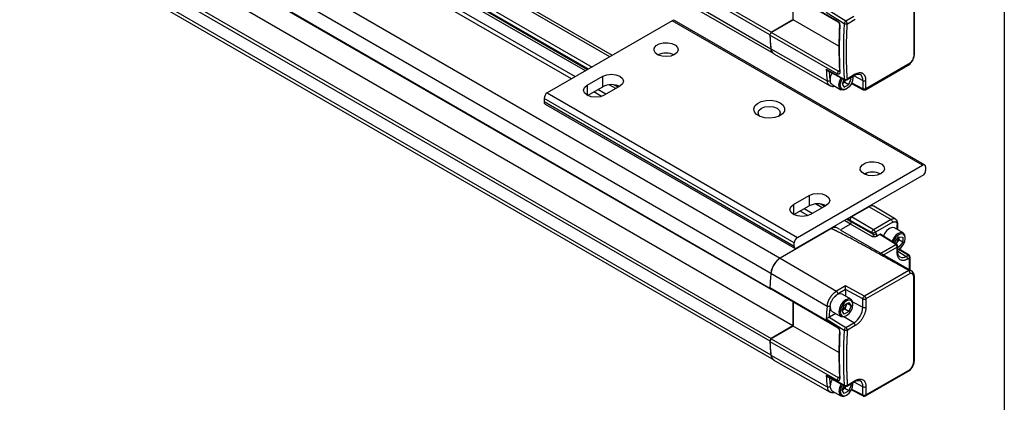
# Model space of a CAD drawing. Header units: millimetres. Extents: x 16 to 683, y 16 to 524.
# Tile 13 of 15: x 543 to 683, y 284 to 338. Entities that reach past the tile are written whole.
import ezdxf

# ---------------------------------------------------------------- set-up
doc = ezdxf.new("R2010")
doc.units = ezdxf.units.MM
doc.header["$LTSCALE"] = 2.5
doc.layers.add('TEXT', color=140, linetype='Continuous', lineweight=25)

msp = doc.modelspace()

# ---------------------------------------------------------------- linework, layer by layer
for p, q in [((649.648, 336.46), (419.838, 469.126)), ((649.472, 336.088), (419.662, 468.755)), ((419.83, 466.779), (649.639, 334.113)), ((420.21, 466.089), (650.019, 333.423)), ((421.147, 437.195), (650.957, 304.528)), ((419.83, 435.077), (649.639, 302.411)), ((649.472, 300.241), (419.662, 432.907)), ((649.648, 300.073), (419.838, 432.739)), ((621.436, 329.838), (445.99, 431.121)), ((652.726, 294.96), (422.916, 427.626)), ((626.85, 332.963), (462.448, 427.87)), ((627.216, 333.174), (462.814, 428.082)), ((459.924, 426.444), (624.353, 331.522)), ((419.662, 425.478), (649.472, 292.812)), ((419.838, 425.85), (649.648, 293.183)), ((621.985, 330.155), (457.27, 425.243)), ((623.831, 331.221), (459.757, 425.938)), ((623.398, 330.971), (459.792, 425.419)), ((623.711, 331.151), (459.907, 425.713)), ((419.83, 423.502), (649.639, 290.836)), ((420.21, 422.812), (650.019, 290.146)), ((669.906, 333.281), (669.906, 345.269)), ((669.814, 345.141), (669.814, 333.153)), ((649.472, 343.595), (658.973, 338.069)), ((649.648, 343.426), (659.148, 337.901)), ((652.77, 338.186), (652.77, 341.611)), ((659.998, 337.641), (657.441, 339.229)), ((660.226, 337.999), (657.881, 339.455)), ((661.351, 338.649), (660.226, 337.999)), ((660.439, 337.621), (661.564, 338.271)), ((635.689, 338.066), (618.011, 327.861)), ((671.044, 317.656), (635.689, 338.066)), ((671.357, 317.687), (636.001, 338.097)), ((649.648, 336.46), (652.726, 338.237)), ((649.648, 336.384), (652.77, 338.186)), ((659.25, 334.471), (652.77, 338.186)), ((659.148, 337.901), (658.973, 338.069)), ((659.383, 337.285), (659.338, 337.501)), ((649.648, 336.46), (649.472, 336.088)), ((649.472, 336.012), (649.648, 336.384)), ((658.973, 330.562), (649.472, 336.012)), ((659.148, 330.935), (649.648, 336.384)), ((649.635, 334.11), (657.582, 329.596)), ((650.041, 333.405), (658.02, 328.871)), ((662.996, 328.322), (669.278, 331.948)), ((669.297, 332.065), (663.061, 328.465)), ((623.646, 328.945), (625.856, 330.221)), ((625.856, 328.741), (625.856, 330.221)), ((657.441, 331.21), (659.998, 329.83)), ((657.655, 331.006), (660.071, 329.701)), ((659.148, 330.935), (658.973, 330.562)), ((659.338, 331.044), (659.148, 330.935)), ((659.338, 331.045), (659.383, 330.803)), ((660.374, 329.706), (661.5, 330.356)), ((661.564, 330.499), (660.439, 329.849)), ((660.965, 329.854), (660.797, 329.95)), ((660.965, 329.854), (660.868, 329.991)), ((661.22, 330.194), (661.222, 330.117)), ((661.222, 330.002), (661.222, 330.117)), ((661.393, 330.294), (662.626, 329.63)), ((661.495, 330.353), (661.5, 330.356)), ((623.646, 328.945), (623.646, 327.542)), ((623.714, 327.504), (625.856, 328.741)), ((628.286, 328.817), (626.076, 327.542)), ((627.707, 328.483), (626.782, 329.017)), ((628.02, 328.664), (627.419, 329.011)), ((628.14, 328.733), (627.774, 328.945)), ((658.269, 329.05), (659.524, 328.325)), ((659.942, 329.77), (659.689, 329.117)), ((659.689, 329.117), (660.008, 328.663)), ((659.702, 329.15), (659.752, 329.179)), ((659.752, 329.179), (659.703, 329.153)), ((659.752, 329.179), (660.071, 329.363)), ((660.008, 328.663), (660.646, 329.032)), ((660.071, 329.363), (660.189, 329.666)), ((660.071, 329.363), (660.646, 329.032)), ((660.646, 329.032), (660.965, 329.854)), ((661.008, 329.207), (662.694, 328.316)), ((662.626, 328.461), (661.037, 329.3)), ((662.626, 329.63), (662.626, 328.461)), ((663.061, 328.465), (663.061, 329.635)), ((618.011, 327.861), (653.366, 307.45)), ((625.699, 327.377), (624.596, 328.014)), ((626.294, 327.667), (625.145, 328.331)), ((660.228, 328.395), (660.327, 328.452)), ((662.694, 328.316), (662.69, 328.318)), ((652.924, 306.685), (617.569, 327.095)), ((617.569, 327.095), (617.569, 326.585)), ((652.924, 306.175), (617.569, 326.585)), ((617.699, 326.299), (653.054, 305.889)), ((653.366, 307.45), (671.044, 317.656)), ((671.486, 317.4), (671.486, 316.89)), ((671.237, 316.287), (653.174, 305.859)), ((663.089, 316.516), (663.089, 316.294)), ((652.814, 312.107), (655.024, 313.382)), ((655.024, 313.382), (655.024, 311.902)), ((652.814, 312.107), (652.814, 310.703)), ((652.882, 310.666), (655.024, 311.902)), ((657.454, 311.979), (655.245, 310.703)), ((656.875, 311.645), (655.95, 312.179)), ((657.188, 311.825), (656.587, 312.172)), ((657.308, 311.895), (656.942, 312.106)), ((663.531, 311.787), (663.487, 311.813)), ((664.156, 311.849), (663.853, 312.024)), ((667.236, 310.027), (664.16, 311.847)), ((654.867, 310.539), (653.764, 311.175)), ((655.462, 310.829), (654.313, 311.492)), ((663.531, 311.787), (661.034, 310.346)), ((663.531, 311.787), (661.034, 310.346)), ((663.531, 311.787), (666.627, 309.969)), ((660.875, 309.336), (659.459, 308.518)), ((660.875, 309.336), (660.035, 309.82)), ((660.991, 309.63), (660.348, 310.001)), ((660.841, 309.855), (660.468, 310.07)), ((660.991, 309.63), (660.841, 309.855)), ((663.96, 308.097), (660.841, 309.855)), ((660.991, 309.63), (660.841, 309.855)), ((663.971, 307.517), (660.875, 309.336)), ((660.99, 310.371), (661.034, 310.346)), ((664.11, 307.872), (660.991, 309.63)), ((664.129, 308.528), (661.034, 310.346)), ((666.627, 309.969), (664.129, 308.528)), ((666.846, 309.588), (664.394, 308.173)), ((667.482, 308.579), (667.482, 309.22)), ((667.573, 308.526), (667.573, 309.348)), ((658.117, 308.662), (650.952, 304.526)), ((658.117, 308.662), (658.073, 308.688)), ((659.055, 308.755), (658.622, 309.005)), ((659.369, 308.574), (659.055, 308.755)), ((659.423, 308.538), (669.519, 302.711)), ((663.96, 308.097), (664.11, 307.872)), ((664.394, 308.173), (664.522, 307.981)), ((665.011, 307.863), (664.534, 307.588)), ((667.274, 306.439), (665.011, 307.863)), ((667.438, 306.449), (665.162, 307.882)), ((668.333, 308.087), (667.107, 308.795)), ((652.924, 306.175), (652.924, 306.685)), ((665.167, 305.223), (667.274, 306.439)), ((667.178, 306.613), (667.181, 306.87)), ((667.181, 306.87), (667.736, 307.553)), ((667.426, 306.744), (667.271, 306.555)), ((667.704, 307.085), (667.426, 306.744)), ((667.438, 306.449), (667.435, 306.452)), ((667.707, 307.456), (667.704, 307.085)), ((668.278, 306.754), (667.704, 307.085)), ((667.707, 307.456), (667.705, 307.515)), ((667.708, 307.518), (667.707, 307.456)), ((668.278, 306.754), (667.723, 306.072)), ((667.736, 307.553), (668.285, 307.494)), ((668.285, 307.494), (668.278, 306.754)), ((668.624, 307.329), (668.624, 307.444)), ((667.493, 306.057), (665.607, 304.969)), ((667.493, 305.247), (667.493, 306.057)), ((667.584, 305.374), (667.584, 306.185)), ((667.723, 306.072), (667.584, 306.151)), ((667.723, 306.072), (667.584, 306.086)), ((667.584, 305.496), (668.754, 304.774)), ((667.584, 305.379), (667.584, 305.374)), ((667.63, 305.721), (667.73, 305.779)), ((669.014, 304.924), (667.689, 305.756)), ((669.172, 304.938), (667.782, 305.811)), ((668.754, 304.774), (669.014, 304.924)), ((669.172, 304.938), (669.169, 304.94)), ((650.952, 304.526), (658.901, 299.848)), ((669.227, 304.546), (668.967, 304.396)), ((669.227, 302.879), (669.227, 304.546)), ((669.318, 302.827), (669.318, 304.673)), ((649.635, 302.408), (657.582, 297.728)), ((669.12, 302.764), (662.842, 299.137)), ((669.297, 302.356), (663.061, 298.755)), ((669.814, 289.877), (669.814, 301.865)), ((669.906, 290.004), (669.906, 301.992)), ((658.973, 294.792), (649.472, 300.318)), ((649.472, 300.318), (649.648, 300.15)), ((649.648, 300.073), (649.472, 300.241)), ((659.148, 294.624), (649.648, 300.15)), ((660.189, 300.591), (658.901, 299.848)), ((660.194, 300.085), (659.12, 299.466)), ((660.931, 298.712), (659.704, 299.42)), ((662.842, 299.137), (660.189, 300.591)), ((662.626, 298.751), (660.194, 300.085)), ((660.194, 300.085), (660.194, 299.137)), ((652.726, 298.36), (652.726, 294.96)), ((652.77, 298.334), (652.77, 294.909)), ((659.689, 297.068), (660.008, 297.89)), ((660.008, 297.89), (660.646, 298.258)), ((660.378, 298.103), (660.231, 297.725)), ((660.965, 297.804), (660.412, 298.123)), ((660.646, 298.258), (660.965, 297.804)), ((661.185, 298.357), (662.626, 297.581)), ((661.222, 297.953), (661.222, 298.068)), ((662.626, 297.581), (662.626, 298.751)), ((663.061, 298.755), (663.061, 297.586)), ((658.788, 296.701), (657.9, 296.188)), ((658.298, 296.984), (659.524, 296.276)), ((660.008, 296.614), (659.689, 297.068)), ((659.752, 297.13), (659.702, 297.101)), ((659.703, 297.104), (659.752, 297.13)), ((660.071, 297.314), (659.752, 297.13)), ((660.646, 296.982), (660.008, 296.614)), ((660.231, 297.725), (660.071, 297.314)), ((660.646, 296.982), (660.071, 297.314)), ((660.965, 297.804), (660.646, 296.982)), ((657.441, 295.952), (659.998, 294.364)), ((657.9, 296.188), (657.881, 296.178)), ((657.881, 296.178), (660.226, 294.723)), ((661.351, 295.372), (659.958, 296.233)), ((660.226, 294.723), (661.351, 295.372)), ((660.228, 296.345), (660.327, 296.403)), ((652.726, 294.96), (649.648, 293.183)), ((652.77, 294.909), (649.648, 293.107)), ((659.25, 291.194), (652.77, 294.909)), ((659.148, 294.624), (658.973, 294.792)), ((659.338, 294.224), (659.383, 294.008)), ((661.564, 294.994), (660.439, 294.345)), ((649.472, 292.812), (649.648, 293.183)), ((649.648, 293.107), (649.472, 292.735)), ((649.472, 292.735), (658.973, 287.286)), ((649.648, 293.107), (659.148, 287.658)), ((649.635, 290.833), (657.582, 286.319)), ((649.966, 290.172), (658.02, 285.594)), ((662.996, 285.045), (669.323, 288.698)), ((663.061, 285.188), (669.297, 288.789)), ((659.998, 286.553), (657.441, 287.933)), ((657.656, 287.728), (660.071, 286.424)), ((659.148, 287.658), (658.973, 287.286)), ((659.148, 287.658), (659.338, 287.768)), ((659.383, 287.526), (659.338, 287.769)), ((660.374, 286.429), (661.5, 287.079)), ((660.439, 286.572), (661.564, 287.222)), ((661.222, 286.725), (661.206, 286.91)), ((661.222, 286.84), (661.22, 286.917)), ((661.222, 286.725), (661.222, 286.84)), ((662.626, 286.354), (661.393, 287.018)), ((658.262, 285.777), (659.524, 285.048)), ((659.689, 285.841), (659.942, 286.494)), ((660.008, 285.387), (659.689, 285.841)), ((659.752, 285.903), (659.702, 285.873)), ((659.703, 285.877), (659.752, 285.903)), ((660.071, 286.087), (659.752, 285.903)), ((660.646, 285.755), (660.008, 285.387)), ((660.189, 286.389), (660.071, 286.087)), ((660.646, 285.755), (660.071, 286.087)), ((660.965, 286.577), (660.646, 285.755)), ((660.965, 286.577), (660.797, 286.674)), ((660.868, 286.715), (660.965, 286.577)), ((661.008, 285.931), (662.694, 285.04)), ((661.045, 286.019), (662.626, 285.184)), ((662.626, 285.184), (662.626, 286.354)), ((663.061, 286.358), (663.061, 285.188)), ((660.228, 285.118), (660.327, 285.175)), ((662.69, 285.041), (662.694, 285.04))]:
    msp.add_line(p, q)
at = {"flags": 128}
for points in [[(636.02, 333.282), (635.499, 333.076), (634.884, 332.993), (634.259, 333.043), (633.707, 333.22), (633.303, 333.501), (633.103, 333.847), (633.132, 334.211), (633.387, 334.544), (633.834, 334.802), (634.411, 334.95), (635.042, 334.966), (635.641, 334.851), (636.127, 334.618), (636.434, 334.299), (636.522, 333.938), (636.377, 333.583), (636.02, 333.282)], [(625.856, 330.221), (626.413, 330.436), (627.071, 330.511), (627.729, 330.436), (628.286, 330.221), (628.659, 329.899), (628.79, 329.519), (628.659, 329.139), (628.286, 328.817)], [(658.009, 329.755), (658.121, 330.277), (658.298, 330.657)], [(660.228, 328.395), (660.228, 328.395), (659.847, 328.262), (659.524, 328.325), (659.309, 328.573), (659.233, 328.969), (659.309, 329.452), (659.524, 329.949), (659.545, 329.984)], [(661.206, 330.186), (661.222, 330.002), (661.154, 329.567), (660.96, 329.12), (660.669, 328.728), (660.327, 328.452), (659.984, 328.333), (659.694, 328.389), (659.5, 328.613), (659.432, 328.969), (659.5, 329.404), (659.694, 329.851), (659.718, 329.891)], [(626.076, 327.542), (625.519, 327.327), (624.861, 327.251), (624.203, 327.327), (623.646, 327.542), (623.273, 327.864), (623.142, 328.243), (623.273, 328.623), (623.646, 328.945)], [(650.936, 326.458), (651.354, 326.119), (651.56, 325.721), (651.53, 325.305), (651.268, 324.918), (650.803, 324.601), (650.184, 324.388), (649.479, 324.303), (648.765, 324.354), (648.118, 324.537), (647.609, 324.831), (647.292, 325.204), (647.203, 325.617), (647.351, 326.024), (647.72, 326.381), (648.269, 326.649), (648.94, 326.8), (649.659, 326.818), (650.35, 326.699), (650.936, 326.458)], [(648.284, 325.692), (648.791, 325.888), (649.389, 325.956), (649.987, 325.888), (650.494, 325.692), (650.832, 325.399), (650.951, 325.054), (650.832, 324.709), (650.678, 324.544)], [(648.1, 324.544), (647.945, 324.709), (647.826, 325.054), (647.945, 325.399), (648.284, 325.692)], [(665.188, 316.444), (664.667, 316.238), (664.052, 316.154), (663.427, 316.205), (662.875, 316.382), (662.471, 316.663), (662.271, 317.008), (662.3, 317.373), (662.555, 317.706), (663.002, 317.964), (663.579, 318.111), (664.21, 318.128), (664.809, 318.012), (665.295, 317.779), (665.603, 317.461), (665.69, 317.1), (665.545, 316.745), (665.188, 316.444)], [(655.024, 313.382), (655.581, 313.597), (656.239, 313.673), (656.897, 313.597), (657.454, 313.382), (657.827, 313.06), (657.958, 312.681), (657.827, 312.301), (657.454, 311.979)], [(655.245, 310.703), (654.687, 310.488), (654.029, 310.413), (653.372, 310.488), (652.814, 310.703), (652.441, 311.025), (652.311, 311.405), (652.441, 311.785), (652.814, 312.107)], [(667.107, 308.795), (666.784, 308.858), (666.404, 308.726), (666.023, 308.419), (665.701, 307.984), (665.539, 307.645)], [(667.584, 305.709), (667.72, 305.773), (668.063, 306.046), (668.355, 306.435), (668.553, 306.881), (668.624, 307.317), (668.56, 307.677), (668.369, 307.904), (668.081, 307.965), (667.739, 307.851)], [(668.624, 307.444), (668.553, 307.83), (668.341, 308.083), (668.021, 308.151), (667.641, 308.024)], [(667.584, 305.696), (667.619, 305.715), (667.63, 305.721)], [(661.222, 298.068), (661.146, 298.463), (660.931, 298.711), (660.608, 298.774), (660.228, 298.642), (659.847, 298.335), (659.524, 297.9), (659.309, 297.403), (659.233, 296.92), (659.309, 296.524), (659.524, 296.276), (659.847, 296.213), (660.228, 296.345), (660.228, 296.345)], [(661.222, 297.953), (661.154, 298.309), (660.96, 298.532), (660.669, 298.589), (660.327, 298.47), (659.984, 298.193), (659.694, 297.802), (659.5, 297.354), (659.432, 296.92), (659.5, 296.563), (659.694, 296.34), (659.984, 296.284), (660.327, 296.403), (660.669, 296.679), (660.96, 297.071), (661.154, 297.518), (661.222, 297.953)], [(658.009, 297.552), (658.121, 297.159), (658.298, 296.984)], [(658.299, 287.383), (658.121, 287.001), (658.009, 286.478)], [(659.547, 286.71), (659.524, 286.672), (659.309, 286.175), (659.233, 285.692), (659.309, 285.296), (659.524, 285.048), (659.847, 284.986), (660.228, 285.118), (660.228, 285.118)], [(659.719, 286.617), (659.694, 286.574), (659.5, 286.127), (659.432, 285.692), (659.5, 285.336), (659.694, 285.113), (659.984, 285.056), (660.327, 285.175), (660.669, 285.452), (660.96, 285.843), (661.154, 286.291), (661.222, 286.725), (661.222, 286.725)]]:
    msp.add_lwpolyline(points, dxfattribs=at)
for centre, radius, start, end in [((635.872, 337.81), 0.314, 65.69288, 125.61758), ((717.916, 334.273), 58.667, 176.84597, 183.15403), ((718.757, 333.736), 58.889, 176.1973, 183.8027), ((660.473, 337.583), 0.479, 146.61209, 172.99832), ((660.469, 337.604), 0.464, 121.63273, 148.57732), ((700.292, 339.411), 50.929, 183.74083, 185.9716), ((700.225, 339.403), 50.867, 183.82256, 185.97243), ((650.523, 334.142), 0.884, 181.89873, 229.02293), ((634.805, 330.874), 2.632, 64.21288, 115.78712), ((708.072, 334.8), 50.758, 184.05554, 185.88458), ((661.411, 330.482), 0.155, 305.1375, 6.17468), ((661.75, 329.73), 0.882, 353.546, 56.70538), ((627.074, 326.377), 2.659, 64.532, 117.27902), ((659.145, 330.151), 1.146, 302.03337, 334.98942), ((660.152, 329.832), 0.154, 180.88807, 239.31405), ((660.218, 329.977), 0.312, 241.63286, 299.87436), ((662.839, 330.064), 0.483, 243.854, 297.30065), ((618.529, 327.052), 0.961, 122.60548, 177.39452), ((662.784, 328.446), 0.158, 174.57587, 233.66017), ((662.84, 328.593), 0.313, 242.13942, 299.8269), ((617.88, 326.553), 0.313, 174.17954, 234.50828), ((671.217, 317.444), 0.273, 350.78596, 129.20329), ((663.973, 314.035), 2.632, 64.21288, 115.78712), ((670.518, 316.937), 0.969, 317.86025, 357.23055), ((656.243, 309.536), 2.662, 64.82209, 117.26342), ((663.895, 311.292), 0.615, 64.49321, 126.34274), ((663.897, 311.276), 0.629, 65.69288, 125.61758), ((661.235, 309.983), 0.415, 119.01799, 198.00011), ((661.235, 309.983), 0.415, 119.01814, 198.00012), ((660.754, 309.553), 0.249, 299.01799, 18.00011), ((660.754, 309.553), 0.249, 299.01799, 18.00011), ((666.979, 309.49), 0.595, 64.29976, 126.36027), ((666.365, 309.566), 0.481, 2.6294, 57.08191), ((667.419, 309.362), 0.154, 293.72933, 354.93261), ((658.665, 307.908), 0.932, 65.30813, 126.00233), ((658.665, 307.909), 0.931, 65.26199, 126.04847), ((663.825, 307.779), 0.299, 299.01799, 18.00011), ((664.247, 308.186), 0.343, 246.44176, 323.17506), ((668.811, 306.183), 2.181, 122.45489, 161.23223), ((668.796, 306.191), 1.968, 122.47332, 162.66319), ((653.884, 306.641), 0.961, 122.60548, 177.39452), ((666.571, 307.432), 1.097, 308.1098, 321.17152), ((667.366, 306.3), 0.166, 65.38796, 123.52497), ((666.503, 307.521), 1.206, 319.92259, 356.91645), ((667.272, 306.185), 0.313, 0.08478, 57.80928), ((653.189, 306.128), 0.269, 169.97451, 266.67657), ((667.43, 305.388), 0.155, 293.82084, 354.85902), ((669.105, 304.795), 0.158, 66.32758, 125.42209), ((669.006, 304.673), 0.313, 0.13453, 57.86574), ((652.541, 302.075), 2.921, 122.8418, 173.39588), ((668.239, 305.469), 0.865, 243.06509, 306.47084), ((668.485, 304.373), 0.483, 2.6952, 56.14996), ((716.655, 296.134), 67.309, 174.64964, 176.50193), ((716.719, 296.126), 67.378, 174.65031, 176.43277), ((669.226, 302.034), 0.737, 66.5421, 98.23503), ((659.404, 298.555), 0.915, 70.86546, 145.55917), ((659.273, 298.111), 1.033, 338.06198, 357.23792), ((663.098, 298.732), 0.472, 149.77738, 177.63091), ((663.099, 298.753), 0.463, 123.83437, 152.0782), ((724.795, 291.523), 67.499, 174.72521, 176.23769), ((659.106, 298.14), 1.199, 302.63797, 339.77289), ((659.858, 297.707), 2.772, 302.60548, 357.39452), ((662.839, 298.015), 0.483, 243.854, 297.30065), ((661.082, 294.972), 0.483, 2.6952, 56.14996), ((717.916, 290.997), 58.667, 176.84597, 183.15403), ((718.757, 290.459), 58.889, 176.1973, 183.8027), ((660.473, 294.306), 0.479, 146.61209, 172.99832), ((660.469, 294.328), 0.464, 121.63272, 148.57732), ((700.292, 296.134), 50.929, 183.74083, 185.9716), ((700.225, 296.126), 50.867, 183.82256, 185.97243), ((650.492, 290.856), 0.853, 181.34683, 236.33492), ((708.072, 291.523), 50.758, 184.05554, 185.88458), ((661.415, 287.204), 0.15, 304.19658, 7.1156), ((661.778, 286.465), 0.855, 352.50817, 58.3438), ((659.119, 286.897), 1.179, 302.50603, 334.51676), ((660.152, 286.556), 0.154, 180.88807, 239.31405), ((660.218, 286.7), 0.313, 241.63286, 299.87435), ((662.839, 286.787), 0.483, 243.854, 297.30065), ((662.784, 285.169), 0.158, 174.57587, 233.66017), ((662.84, 285.316), 0.313, 242.13942, 299.8269)]:
    msp.add_arc(centre, radius, start, end)
for points, knots in [([(658.973, 338.069), (658.987, 338.06), (659.015, 338.043), (659.057, 338.011), (659.097, 337.975), (659.15, 337.92), (659.212, 337.842), (659.276, 337.735), (659.328, 337.621), (659.363, 337.505), (659.384, 337.39), (659.383, 337.32), (659.383, 337.285)], [0, 0, 0, 0, 0.0612841, 0.1220694, 0.1829399, 0.2444775, 0.3711987, 0.4976275, 0.6243669, 0.7521016, 0.8760895, 1, 1, 1, 1]), ([(659.148, 337.901), (659.159, 337.894), (659.181, 337.88), (659.212, 337.852), (659.243, 337.817), (659.271, 337.777), (659.296, 337.731), (659.319, 337.673), (659.34, 337.593), (659.339, 337.535), (659.338, 337.501)], [0, 0, 0, 0, 0.0927452, 0.1888546, 0.2883713, 0.3913338, 0.497777, 0.6070045, 0.7745237, 1, 1, 1, 1]), ([(660.439, 337.621), (660.381, 337.593), (660.3, 337.579), (660.137, 337.586), (660.056, 337.608), (659.998, 337.641)], [0, 0, 0, 0, 0.5, 0.5, 1, 1, 1, 1]), ([(660.439, 337.621), (660.439, 337.631), (660.438, 337.65), (660.434, 337.679), (660.429, 337.704), (660.42, 337.738), (660.404, 337.782), (660.372, 337.846), (660.317, 337.927), (660.261, 337.978), (660.227, 337.999), (660.226, 337.999)], [0, 0, 0, 0, 0.0766728, 0.14405, 0.2020852, 0.2508385, 0.3844944, 0.5013907, 0.6980621, 0.9916281, 1, 1, 1, 1]), ([(660.439, 329.849), (660.429, 330.005), (660.408, 330.316), (660.382, 330.786), (660.36, 331.259), (660.342, 331.735), (660.327, 332.212), (660.317, 332.693), (660.311, 333.175), (660.308, 333.822), (660.315, 334.636), (660.34, 335.623), (660.379, 336.617), (660.419, 337.286), (660.439, 337.621)], [0, 0, 0, 0, 0.06250705, 0.12501214, 0.1875153, 0.25001651, 0.3125158, 0.37501317, 0.43750863, 0.50000218, 0.62503705, 0.75004844, 0.87503616, 1, 1, 1, 1]), ([(650.03, 333.438), (649.958, 333.48), (649.78, 333.582), (649.671, 333.853), (649.642, 334.06), (649.635, 334.11)], [0, 0, 0, 0, 0.3405375, 0.8398949, 1, 1, 1, 1]), ([(669.814, 333.153), (669.814, 333.046), (669.794, 332.927), (669.718, 332.687), (669.662, 332.566), (669.593, 332.455)], [0, 0, 0, 0, 0.5, 0.5, 1, 1, 1, 1]), ([(669.636, 332.417), (669.676, 332.487), (669.755, 332.626), (669.839, 332.849), (669.895, 333.073), (669.902, 333.211), (669.906, 333.281)], [0, 0, 0, 0, 0.2481853, 0.497531, 0.7481255, 1, 1, 1, 1]), ([(669.906, 333.281), (669.906, 333.281), (669.913, 333.258), (669.887, 333.209), (669.839, 333.172), (669.814, 333.153)], [0, 0, 0, 0, 0.00219054, 0.50109527, 1, 1, 1, 1]), ([(669.261, 331.934), (669.331, 332.01), (669.468, 332.16), (669.583, 332.335), (669.639, 332.421)], [0, 0, 0, 0, 0.5120131, 1, 1, 1, 1]), ([(669.264, 331.941), (669.264, 331.941), (669.283, 331.944), (669.295, 331.973), (669.304, 332.017), (669.3, 332.049), (669.297, 332.065)], [0, 0, 0, 0, 0.0100954, 0.4457364, 0.7082245, 1, 1, 1, 1]), ([(669.593, 332.455), (669.578, 332.431), (669.549, 332.385), (669.502, 332.317), (669.445, 332.239), (669.378, 332.154), (669.324, 332.095), (669.297, 332.065)], [0, 0, 0, 0, 0.166671, 0.3333444, 0.5000232, 0.7500191, 1, 1, 1, 1]), ([(669.593, 332.455), (669.61, 332.442), (669.64, 332.42), (669.635, 332.42), (669.632, 332.419)], [0, 0, 0, 0, 0.5695715, 1, 1, 1, 1]), ([(657.441, 331.21), (657.476, 331.162), (657.537, 331.08), (657.621, 331.029), (657.656, 331.008)], [0, 0, 0, 0, 0.5752842, 1, 1, 1, 1]), ([(658.009, 329.755), (657.989, 329.96), (657.953, 330.329), (657.923, 330.702), (657.91, 330.868)], [0, 0, 0, 0, 0.55609004, 1, 1, 1, 1]), ([(659.383, 330.803), (659.383, 330.787), (659.384, 330.756), (659.381, 330.712), (659.373, 330.671), (659.357, 330.621), (659.328, 330.568), (659.276, 330.524), (659.212, 330.501), (659.138, 330.5), (659.057, 330.519), (659.001, 330.548), (658.973, 330.562)], [0, 0, 0, 0, 0.0622527, 0.123976, 0.1857586, 0.2481871, 0.3757974, 0.5026606, 0.6289345, 0.755809, 0.8779685, 1, 1, 1, 1]), ([(659.338, 331.045), (659.339, 331.034), (659.341, 331.013), (659.338, 330.986), (659.333, 330.964), (659.326, 330.948), (659.318, 330.935), (659.31, 330.926), (659.302, 330.919), (659.285, 330.908), (659.254, 330.9), (659.203, 330.907), (659.166, 330.926), (659.148, 330.935)], [0, 0, 0, 0, 0.0916992, 0.1751837, 0.2504504, 0.3174965, 0.3763195, 0.4269177, 0.4692896, 0.503435, 0.6785053, 0.8439688, 1, 1, 1, 1]), ([(661.5, 330.356), (661.565, 330.39), (661.757, 330.49), (662.033, 330.541), (662.166, 330.49), (662.231, 330.465)], [0, 0, 0, 0, 0.210214, 0.6129265, 1, 1, 1, 1]), ([(663.061, 329.635), (663.06, 329.666), (663.059, 329.727), (663.053, 329.816), (663.042, 329.902), (663.027, 329.985), (663.007, 330.064), (662.984, 330.139), (662.948, 330.232), (662.894, 330.337), (662.817, 330.445), (662.727, 330.535), (662.624, 330.607), (662.511, 330.66), (662.346, 330.704), (662.126, 330.708), (661.892, 330.653), (661.723, 330.583), (661.63, 330.536), (661.582, 330.509), (661.564, 330.499)], [0, 0, 0, 0, 0.0342973, 0.06859461, 0.10289191, 0.13718922, 0.17148652, 0.20578382, 0.24008113, 0.30507146, 0.37006555, 0.43512462, 0.50016628, 0.56549235, 0.63015547, 0.76007556, 0.87993724, 0.93968435, 0.97707253, 1, 1, 1, 1]), ([(657.582, 329.596), (657.638, 329.563), (657.717, 329.547), (657.876, 329.555), (657.955, 329.579), (658.013, 329.617)], [0, 0, 0, 0, 0.5, 0.5, 1, 1, 1, 1]), ([(657.994, 328.897), (657.888, 328.969), (657.676, 329.115), (657.613, 329.435), (657.582, 329.596)], [0, 0, 0, 0, 0.4969279, 1, 1, 1, 1]), ([(657.954, 328.908), (658.033, 328.871), (658.191, 328.798), (658.434, 328.776), (658.593, 328.814), (658.653, 328.828)], [0, 0, 0, 0, 0.3848705, 0.7681638, 1, 1, 1, 1]), ([(658.303, 329.043), (658.258, 329.07), (658.156, 329.13), (658.047, 329.322), (658.022, 329.511), (658.008, 329.614)], [0, 0, 0, 0, 0.2608143, 0.598467, 1, 1, 1, 1]), ([(659.998, 329.83), (660.056, 329.797), (660.137, 329.779), (660.3, 329.786), (660.381, 329.811), (660.439, 329.849)], [0, 0, 0, 0, 0.5, 0.5, 1, 1, 1, 1]), ([(660.373, 329.707), (660.374, 329.707), (660.399, 329.712), (660.428, 329.759), (660.435, 329.819), (660.439, 329.849)], [0, 0, 0, 0, 0.02729414, 0.51364707, 1, 1, 1, 1]), ([(663.061, 328.465), (663.052, 328.46), (663.035, 328.451), (663.009, 328.441), (662.984, 328.433), (662.95, 328.423), (662.904, 328.415), (662.843, 328.411), (662.784, 328.414), (662.726, 328.423), (662.672, 328.438), (662.642, 328.453), (662.626, 328.461)], [0, 0, 0, 0, 0.0758017, 0.1427828, 0.2009003, 0.2502126, 0.383123, 0.5001393, 0.630008, 0.7500688, 0.8765682, 1, 1, 1, 1]), ([(663.061, 328.465), (663.057, 328.435), (663.049, 328.374), (663.02, 328.327), (662.995, 328.322), (662.995, 328.322)], [0, 0, 0, 0, 0.494142, 0.9882841, 1, 1, 1, 1]), ([(666.846, 309.588), (666.862, 309.596), (666.894, 309.614), (666.941, 309.635), (666.988, 309.652), (667.035, 309.664), (667.105, 309.676), (667.197, 309.675), (667.298, 309.637), (667.381, 309.569), (667.433, 309.482), (667.463, 309.393), (667.479, 309.311), (667.481, 309.251), (667.482, 309.22)], [0, 0, 0, 0, 0.048274, 0.0961539, 0.1439149, 0.1918339, 0.2401853, 0.3699974, 0.5000481, 0.62986, 0.7599106, 0.8401006, 0.9197022, 1, 1, 1, 1]), ([(667.573, 309.348), (667.568, 309.428), (667.555, 309.616), (667.449, 309.867), (667.299, 309.974), (667.234, 310.02)], [0, 0, 0, 0, 0.29227517, 0.69184082, 1, 1, 1, 1]), ([(669.12, 302.764), (668.454, 303.138), (667.189, 303.848), (665.389, 304.851), (663.79, 305.737), (662.392, 306.504), (661.195, 307.152), (660.199, 307.683), (659.558, 308.017), (659.21, 308.192), (659.094, 308.25), (658.984, 308.305), (658.881, 308.355), (658.785, 308.402), (658.695, 308.445), (658.611, 308.484), (658.534, 308.519), (658.463, 308.551), (658.399, 308.578), (658.341, 308.602), (658.29, 308.622), (658.246, 308.638), (658.208, 308.651), (658.176, 308.659), (658.151, 308.664), (658.131, 308.666), (658.121, 308.663), (658.117, 308.662)], [0, 0, 0, 0, 0.1854095, 0.35176, 0.4990531, 0.6272912, 0.7364779, 0.826619, 0.897725, 0.9085679, 0.9187958, 0.928409, 0.9374079, 0.9457926, 0.9535638, 0.9607219, 0.9672676, 0.973202, 0.9785261, 0.9832419, 0.9873517, 0.9908594, 0.9937712, 0.996098, 0.9978615, 0.9991135, 1, 1, 1, 1]), ([(663.96, 308.097), (663.946, 308.117), (663.936, 308.147), (663.935, 308.225), (663.944, 308.273), (663.981, 308.368), (664.009, 308.414), (664.07, 308.486), (664.102, 308.512), (664.129, 308.528)], [0, 0, 0, 0, 0.25, 0.25, 0.5, 0.5, 0.75, 0.75, 1, 1, 1, 1]), ([(664.394, 308.173), (664.338, 308.129), (664.261, 308.09), (664.1, 308.057), (664.019, 308.064), (663.96, 308.097)], [0, 0, 0, 0, 0.5, 0.5, 1, 1, 1, 1]), ([(664.129, 308.528), (664.139, 308.522), (664.156, 308.511), (664.185, 308.488), (664.218, 308.457), (664.256, 308.415), (664.297, 308.361), (664.33, 308.308), (664.358, 308.256), (664.379, 308.212), (664.389, 308.185), (664.394, 308.173)], [0, 0, 0, 0, 0.0811701, 0.1466983, 0.2493846, 0.3737618, 0.4965856, 0.6592715, 0.7498355, 0.8862312, 1, 1, 1, 1]), ([(664.522, 307.981), (664.527, 307.973), (664.536, 307.958), (664.548, 307.932), (664.556, 307.906), (664.566, 307.867), (664.573, 307.802), (664.567, 307.721), (664.553, 307.652), (664.543, 307.614), (664.536, 307.594), (664.534, 307.588)], [0, 0, 0, 0, 0.0836289, 0.1672676, 0.2509268, 0.3189732, 0.5002244, 0.7506151, 0.874587, 0.9576903, 1, 1, 1, 1]), ([(665.171, 307.876), (665.163, 307.88), (665.144, 307.891), (665.106, 307.895), (665.061, 307.888), (665.028, 307.871), (665.011, 307.863)], [0, 0, 0, 0, 0.1960652, 0.4540865, 0.7220645, 1, 1, 1, 1]), ([(664.534, 307.588), (664.522, 307.581), (664.499, 307.568), (664.458, 307.553), (664.413, 307.539), (664.365, 307.528), (664.313, 307.52), (664.252, 307.514), (664.181, 307.511), (664.085, 307.511), (664.014, 307.515), (663.971, 307.517)], [0, 0, 0, 0, 0.081158, 0.1629792, 0.246623, 0.3331754, 0.4236177, 0.5188111, 0.641427, 0.7808772, 1, 1, 1, 1]), ([(667.493, 306.057), (667.493, 306.068), (667.492, 306.087), (667.488, 306.116), (667.483, 306.141), (667.473, 306.176), (667.457, 306.221), (667.429, 306.276), (667.396, 306.326), (667.358, 306.372), (667.317, 306.411), (667.288, 306.43), (667.274, 306.439)], [0, 0, 0, 0, 0.07586112, 0.14286371, 0.20096297, 0.25021985, 0.38317255, 0.50014395, 0.62996415, 0.7500711, 0.87639525, 1, 1, 1, 1]), ([(667.493, 306.057), (667.517, 306.075), (667.565, 306.112), (667.591, 306.16), (667.584, 306.184), (667.583, 306.185)], [0, 0, 0, 0, 0.48701049, 0.97402098, 1, 1, 1, 1]), ([(668.967, 304.396), (668.94, 304.381), (668.887, 304.351), (668.808, 304.313), (668.73, 304.28), (668.652, 304.252), (668.575, 304.23), (668.499, 304.213), (668.355, 304.19), (668.152, 304.194), (667.918, 304.28), (667.726, 304.44), (667.612, 304.629), (667.549, 304.804), (667.517, 304.941), (667.497, 305.088), (667.494, 305.194), (667.493, 305.247)], [0, 0, 0, 0, 0.0345514, 0.0688563, 0.1030143, 0.1371259, 0.1712924, 0.2056145, 0.2401914, 0.3700586, 0.5000288, 0.629896, 0.7598661, 0.8201502, 0.8799069, 0.9396768, 1, 1, 1, 1]), ([(667.848, 304.703), (667.788, 304.753), (667.674, 304.849), (667.593, 305.127), (667.586, 305.319), (667.584, 305.374)], [0, 0, 0, 0, 0.4464317, 0.8394901, 1, 1, 1, 1]), ([(669.014, 304.924), (669.07, 304.889), (669.126, 304.828), (669.204, 304.689), (669.227, 304.611), (669.227, 304.546)], [0, 0, 0, 0, 0.5, 0.5, 1, 1, 1, 1]), ([(650.952, 304.526), (650.871, 304.479), (650.791, 304.424), (650.634, 304.3), (650.555, 304.23), (650.404, 304.076), (650.332, 303.993), (650.195, 303.818), (650.13, 303.724), (650.009, 303.531), (649.955, 303.432), (649.856, 303.229), (649.812, 303.124), (649.738, 302.916), (649.708, 302.813), (649.661, 302.608), (649.644, 302.506), (649.635, 302.408)], [0, 0, 0, 0, 0.125, 0.125, 0.25, 0.25, 0.375, 0.375, 0.5, 0.5, 0.625, 0.625, 0.75, 0.75, 0.875, 0.875, 1, 1, 1, 1]), ([(669.227, 304.546), (669.251, 304.564), (669.3, 304.601), (669.326, 304.65), (669.318, 304.673), (669.318, 304.674)], [0, 0, 0, 0, 0.4948325, 0.9896651, 1, 1, 1, 1]), ([(669.297, 302.356), (669.299, 302.368), (669.302, 302.39), (669.302, 302.424), (669.3, 302.456), (669.295, 302.493), (669.285, 302.538), (669.259, 302.611), (669.215, 302.682), (669.171, 302.727), (669.143, 302.75), (669.13, 302.758), (669.12, 302.764)], [0, 0, 0, 0, 0.0784405, 0.151113, 0.2179966, 0.2790751, 0.3876142, 0.4989151, 0.7465095, 0.8876827, 0.9210014, 1, 1, 1, 1]), ([(669.593, 302.308), (669.575, 302.315), (669.539, 302.33), (669.483, 302.345), (669.423, 302.355), (669.362, 302.359), (669.319, 302.357), (669.297, 302.356)], [0, 0, 0, 0, 0.20081887, 0.40040811, 0.59958641, 0.79917748, 1, 1, 1, 1]), ([(669.519, 302.711), (669.577, 302.677), (669.619, 302.614), (669.646, 302.465), (669.632, 302.38), (669.593, 302.308)], [0, 0, 0, 0, 0.5, 0.5, 1, 1, 1, 1]), ([(669.658, 302.604), (669.654, 302.61), (669.619, 302.662), (669.565, 302.688), (669.519, 302.711)], [0, 0, 0, 0, 0.13189194, 1, 1, 1, 1]), ([(669.814, 301.865), (669.814, 301.886), (669.813, 301.929), (669.806, 301.988), (669.794, 302.044), (669.778, 302.097), (669.752, 302.155), (669.714, 302.216), (669.66, 302.272), (669.615, 302.296), (669.593, 302.308)], [0, 0, 0, 0, 0.10071566, 0.2003701, 0.2996766, 0.39935588, 0.50012068, 0.66711906, 0.83263264, 1, 1, 1, 1]), ([(669.906, 301.993), (669.902, 302.054), (669.896, 302.177), (669.843, 302.346), (669.765, 302.497), (669.691, 302.574), (669.654, 302.612)], [0, 0, 0, 0, 0.243937, 0.4937139, 0.7465337, 1, 1, 1, 1]), ([(669.905, 301.993), (669.905, 301.992), (669.913, 301.969), (669.888, 301.92), (669.839, 301.883), (669.814, 301.865)], [0, 0, 0, 0, 0.0048373, 0.5024186, 1, 1, 1, 1]), ([(657.582, 297.728), (657.585, 297.76), (657.592, 297.824), (657.608, 297.921), (657.627, 298.017), (657.651, 298.114), (657.678, 298.209), (657.709, 298.304), (657.742, 298.397), (657.779, 298.488), (657.818, 298.578), (657.859, 298.665), (657.903, 298.751), (657.948, 298.833), (657.995, 298.913), (658.043, 298.991), (658.093, 299.065), (658.143, 299.137), (658.195, 299.205), (658.246, 299.271), (658.298, 299.333), (658.351, 299.393), (658.403, 299.449), (658.455, 299.502), (658.507, 299.552), (658.559, 299.599), (658.61, 299.643), (658.661, 299.684), (658.711, 299.722), (658.76, 299.758), (658.808, 299.79), (658.855, 299.82), (658.886, 299.839), (658.901, 299.848)], [0, 0, 0, 0, 0.0406674, 0.0807881, 0.1203458, 0.159337, 0.1977648, 0.2356323, 0.2729417, 0.309692, 0.3458819, 0.3815107, 0.4165784, 0.4510849, 0.48503, 0.5184135, 0.5512359, 0.583497, 0.6151966, 0.6463346, 0.6769111, 0.7069258, 0.736378, 0.7652671, 0.7935932, 0.8213574, 0.8485609, 0.8752047, 0.9012896, 0.9268152, 0.9517779, 0.9761739, 1, 1, 1, 1]), ([(658.649, 299.072), (658.671, 299.096), (658.713, 299.142), (658.779, 299.208), (658.845, 299.268), (658.913, 299.325), (658.981, 299.377), (659.05, 299.424), (659.097, 299.452), (659.12, 299.466)], [0, 0, 0, 0, 0.1446054, 0.2876843, 0.4297957, 0.5715096, 0.7134013, 0.8560434, 1, 1, 1, 1]), ([(659.12, 299.466), (659.12, 299.533), (659.097, 299.612), (659.016, 299.753), (658.959, 299.814), (658.901, 299.848)], [0, 0, 0, 0, 0.5, 0.5, 1, 1, 1, 1]), ([(660.194, 300.085), (660.194, 300.096), (660.195, 300.117), (660.194, 300.154), (660.194, 300.193), (660.194, 300.236), (660.194, 300.28), (660.194, 300.334), (660.193, 300.396), (660.192, 300.462), (660.19, 300.53), (660.189, 300.569), (660.189, 300.591)], [0, 0, 0, 0, 0.0635945, 0.1291275, 0.1973937, 0.2690968, 0.3448449, 0.4251541, 0.547617, 0.6886582, 0.8171662, 1, 1, 1, 1]), ([(658.008, 297.692), (658.01, 297.72), (658.013, 297.774), (658.023, 297.856), (658.037, 297.937), (658.055, 298.016), (658.075, 298.092), (658.097, 298.166), (658.122, 298.237), (658.148, 298.305), (658.186, 298.396), (658.241, 298.51), (658.317, 298.645), (658.401, 298.775), (658.492, 298.898), (658.558, 298.973), (658.59, 299.01)], [0, 0, 0, 0, 0.0635539, 0.1249814, 0.1842825, 0.2414572, 0.2965054, 0.349427, 0.4002221, 0.4488905, 0.4954323, 0.5963454, 0.6972587, 0.7981722, 0.8990859, 1, 1, 1, 1]), ([(662.626, 298.751), (662.685, 298.72), (662.765, 298.702), (662.925, 298.703), (663.004, 298.723), (663.061, 298.755)], [0, 0, 0, 0, 0.5, 0.5, 1, 1, 1, 1]), ([(662.842, 299.137), (662.851, 299.131), (662.869, 299.12), (662.895, 299.098), (662.922, 299.073), (662.948, 299.044), (662.973, 299.01), (662.999, 298.969), (663.024, 298.919), (663.044, 298.866), (663.058, 298.809), (663.06, 298.775), (663.061, 298.755)], [0, 0, 0, 0, 0.079325, 0.1577587, 0.2374317, 0.3201792, 0.4074416, 0.5002336, 0.6171421, 0.7501262, 0.857342, 1, 1, 1, 1]), ([(658.013, 297.695), (657.987, 297.684), (657.954, 297.675), (657.879, 297.665), (657.837, 297.664), (657.753, 297.671), (657.712, 297.678), (657.639, 297.7), (657.607, 297.714), (657.582, 297.728)], [0, 0, 0, 0, 0.25, 0.25, 0.5, 0.5, 0.75, 0.75, 1, 1, 1, 1]), ([(657.9, 296.188), (657.911, 296.339), (657.932, 296.641), (657.969, 297.096), (657.996, 297.4), (658.009, 297.552)], [0, 0, 0, 0, 0.3333384, 0.6666636, 1, 1, 1, 1]), ([(663.061, 297.586), (663.06, 297.554), (663.059, 297.491), (663.053, 297.395), (663.042, 297.297), (663.027, 297.197), (663.008, 297.096), (662.984, 296.993), (662.931, 296.793), (662.824, 296.494), (662.63, 296.107), (662.392, 295.745), (662.168, 295.482), (661.982, 295.301), (661.845, 295.184), (661.706, 295.08), (661.612, 295.023), (661.564, 294.994)], [0, 0, 0, 0, 0.0345516, 0.0688567, 0.1030146, 0.1371263, 0.1712928, 0.2056147, 0.2401914, 0.3700594, 0.5000288, 0.6298967, 0.7598661, 0.8201505, 0.8799073, 0.939677, 1, 1, 1, 1]), ([(657.881, 296.178), (657.872, 296.174), (657.853, 296.164), (657.821, 296.148), (657.78, 296.128), (657.73, 296.103), (657.648, 296.061), (657.577, 296.024), (657.519, 295.993), (657.48, 295.973), (657.456, 295.96), (657.441, 295.952)], [0, 0, 0, 0, 0.0639147, 0.1298027, 0.1983443, 0.3073115, 0.4280022, 0.69081, 0.7720924, 0.8667059, 1, 1, 1, 1]), ([(659.383, 294.008), (659.386, 294.076), (659.379, 294.15), (659.343, 294.304), (659.313, 294.384), (659.236, 294.531), (659.188, 294.6), (659.084, 294.715), (659.029, 294.76), (658.973, 294.792)], [0, 0, 0, 0, 0.25, 0.25, 0.5, 0.5, 0.75, 0.75, 1, 1, 1, 1]), ([(659.148, 294.624), (659.176, 294.608), (659.204, 294.585), (659.254, 294.527), (659.277, 294.492), (659.312, 294.417), (659.325, 294.376), (659.34, 294.297), (659.342, 294.259), (659.338, 294.224)], [0, 0, 0, 0, 0.25, 0.25, 0.5, 0.5, 0.75, 0.75, 1, 1, 1, 1]), ([(660.439, 294.345), (660.427, 294.339), (660.406, 294.33), (660.373, 294.32), (660.332, 294.311), (660.281, 294.305), (660.197, 294.305), (660.096, 294.32), (660.027, 294.348), (659.999, 294.364), (659.998, 294.364)], [0, 0, 0, 0, 0.0960506, 0.1762796, 0.2406989, 0.3801715, 0.5012235, 0.755903, 0.9918139, 1, 1, 1, 1]), ([(660.439, 294.345), (660.439, 294.41), (660.416, 294.488), (660.338, 294.627), (660.282, 294.688), (660.226, 294.723)], [0, 0, 0, 0, 0.5, 0.5, 1, 1, 1, 1]), ([(660.439, 294.345), (660.428, 294.165), (660.406, 293.807), (660.379, 293.274), (660.356, 292.742), (660.337, 292.213), (660.323, 291.687), (660.314, 291.164), (660.31, 290.643), (660.31, 290.125), (660.314, 289.609), (660.323, 289.096), (660.337, 288.586), (660.356, 288.079), (660.379, 287.574), (660.406, 287.071), (660.428, 286.739), (660.439, 286.572)], [0, 0, 0, 0, 0.0667723, 0.1334994, 0.2001881, 0.2668455, 0.3334785, 0.4000941, 0.4666992, 0.5333008, 0.5999059, 0.6665215, 0.7331545, 0.7998119, 0.8665006, 0.9332277, 1, 1, 1, 1]), ([(649.635, 290.833), (649.669, 290.687), (649.736, 290.394), (649.896, 290.171), (650.018, 290.142), (650.018, 290.142)], [0, 0, 0, 0, 0.4999619, 0.9999241, 1, 1, 1, 1]), ([(669.593, 289.178), (669.607, 289.201), (669.634, 289.246), (669.67, 289.316), (669.703, 289.386), (669.732, 289.458), (669.763, 289.546), (669.79, 289.65), (669.81, 289.767), (669.813, 289.84), (669.814, 289.877)], [0, 0, 0, 0, 0.1007287, 0.2003904, 0.2996984, 0.3993738, 0.5001297, 0.6671555, 0.8326661, 1, 1, 1, 1]), ([(669.633, 289.135), (669.673, 289.205), (669.754, 289.345), (669.839, 289.57), (669.895, 289.794), (669.902, 289.934), (669.906, 290.004)], [0, 0, 0, 0, 0.2481741, 0.49752, 0.7481167, 1, 1, 1, 1]), ([(669.814, 289.877), (669.839, 289.895), (669.887, 289.932), (669.913, 289.981), (669.906, 290.004), (669.906, 290.004)], [0, 0, 0, 0, 0.4989047, 0.9978095, 1, 1, 1, 1]), ([(669.261, 288.657), (669.331, 288.734), (669.468, 288.882), (669.582, 289.056), (669.637, 289.141)], [0, 0, 0, 0, 0.5150529, 1, 1, 1, 1]), ([(669.297, 288.789), (669.3, 288.773), (669.304, 288.743), (669.296, 288.698), (669.284, 288.667), (669.264, 288.664), (669.264, 288.664)], [0, 0, 0, 0, 0.2707172, 0.5263183, 0.9899032, 1, 1, 1, 1]), ([(669.297, 288.789), (669.319, 288.813), (669.362, 288.86), (669.423, 288.935), (669.483, 289.013), (669.539, 289.094), (669.575, 289.15), (669.593, 289.178)], [0, 0, 0, 0, 0.2008206, 0.4004108, 0.5995892, 0.7991794, 1, 1, 1, 1]), ([(669.593, 289.178), (669.61, 289.166), (669.64, 289.144), (669.635, 289.143), (669.632, 289.143)], [0, 0, 0, 0, 0.5722506, 1, 1, 1, 1]), ([(657.441, 287.933), (657.476, 287.886), (657.537, 287.803), (657.621, 287.752), (657.657, 287.731)], [0, 0, 0, 0, 0.5738045, 1, 1, 1, 1]), ([(657.91, 287.591), (657.923, 287.425), (657.953, 287.052), (657.989, 286.683), (658.009, 286.478)], [0, 0, 0, 0, 0.4439156, 1, 1, 1, 1]), ([(658.973, 287.286), (659.029, 287.254), (659.084, 287.233), (659.188, 287.22), (659.236, 287.228), (659.313, 287.273), (659.343, 287.31), (659.379, 287.405), (659.386, 287.463), (659.383, 287.526)], [0, 0, 0, 0, 0.25, 0.25, 0.5, 0.5, 0.75, 0.75, 1, 1, 1, 1]), ([(659.338, 287.769), (659.342, 287.738), (659.34, 287.711), (659.325, 287.665), (659.312, 287.648), (659.277, 287.627), (659.254, 287.624), (659.204, 287.632), (659.176, 287.642), (659.148, 287.658)], [0, 0, 0, 0, 0.25, 0.25, 0.5, 0.5, 0.75, 0.75, 1, 1, 1, 1]), ([(661.5, 287.079), (661.565, 287.113), (661.757, 287.213), (662.031, 287.264), (662.162, 287.214), (662.225, 287.189)], [0, 0, 0, 0, 0.2122298, 0.6188041, 1, 1, 1, 1]), ([(661.564, 287.222), (661.591, 287.237), (661.645, 287.267), (661.726, 287.306), (661.805, 287.34), (661.884, 287.368), (661.962, 287.391), (662.039, 287.408), (662.185, 287.431), (662.392, 287.427), (662.629, 287.339), (662.824, 287.177), (662.94, 286.985), (663.004, 286.808), (663.036, 286.668), (663.057, 286.519), (663.059, 286.412), (663.061, 286.358)], [0, 0, 0, 0, 0.0345516, 0.0688567, 0.1030146, 0.1371263, 0.1712928, 0.2056147, 0.2401914, 0.3700594, 0.5000288, 0.6298967, 0.7598661, 0.8201505, 0.8799073, 0.939677, 1, 1, 1, 1]), ([(658.015, 286.341), (657.956, 286.303), (657.877, 286.278), (657.717, 286.27), (657.638, 286.286), (657.582, 286.319)], [0, 0, 0, 0, 0.5, 0.5, 1, 1, 1, 1]), ([(657.582, 286.319), (657.6, 286.216), (657.636, 286.014), (657.774, 285.748), (657.94, 285.666), (658.036, 285.619)], [0, 0, 0, 0, 0.3095098, 0.6016397, 1, 1, 1, 1]), ([(657.954, 285.631), (658.033, 285.595), (658.191, 285.522), (658.434, 285.499), (658.593, 285.537), (658.653, 285.552)], [0, 0, 0, 0, 0.3848639, 0.7681548, 1, 1, 1, 1]), ([(658.008, 286.337), (658.026, 286.215), (658.056, 286.017), (658.174, 285.836), (658.266, 285.789), (658.305, 285.77)], [0, 0, 0, 0, 0.4827817, 0.7822476, 1, 1, 1, 1]), ([(659.998, 286.553), (660.007, 286.548), (660.026, 286.538), (660.059, 286.526), (660.1, 286.514), (660.154, 286.506), (660.216, 286.505), (660.281, 286.511), (660.337, 286.525), (660.393, 286.545), (660.422, 286.562), (660.439, 286.572)], [0, 0, 0, 0, 0.0792763, 0.1584792, 0.2401697, 0.3643962, 0.5001124, 0.6208422, 0.760051, 0.8622758, 1, 1, 1, 1]), ([(660.439, 286.572), (660.435, 286.542), (660.428, 286.483), (660.399, 286.436), (660.374, 286.43), (660.373, 286.43)], [0, 0, 0, 0, 0.4863529, 0.9727058, 1, 1, 1, 1]), ([(662.626, 285.184), (662.636, 285.179), (662.656, 285.169), (662.691, 285.157), (662.732, 285.146), (662.784, 285.137), (662.843, 285.134), (662.904, 285.138), (662.958, 285.148), (663.013, 285.164), (663.043, 285.18), (663.061, 285.188)], [0, 0, 0, 0, 0.082391, 0.1650119, 0.2501674, 0.3701902, 0.5001195, 0.6170981, 0.7500688, 0.8573843, 1, 1, 1, 1]), ([(662.995, 285.045), (662.995, 285.045), (663.02, 285.05), (663.049, 285.097), (663.057, 285.158), (663.061, 285.188)], [0, 0, 0, 0, 0.0117159, 0.505858, 1, 1, 1, 1])]:
    msp.add_open_spline(points, degree=3, knots=knots)
for points in [[(659.383, 337.285), (659.264, 335.058), (659.264, 332.892), (659.383, 330.803)], [(658.009, 329.755), (658.006, 329.707), (658.006, 329.66), (658.008, 329.614)], [(658.59, 299.01), (658.61, 299.032), (658.629, 299.052), (658.649, 299.072)], [(658.008, 297.692), (658.008, 297.646), (658.009, 297.599), (658.009, 297.552)], [(659.383, 294.008), (659.264, 291.782), (659.264, 289.615), (659.383, 287.526)], [(658.008, 286.337), (658.006, 286.383), (658.006, 286.43), (658.009, 286.478)]]:
    msp.add_open_spline(points, degree=3)
at = {"layer": 'TEXT'}
msp.add_line((682.625, 523.875), (682.625, 15.875), dxfattribs=at)

doc.saveas('drawing.dxf')
